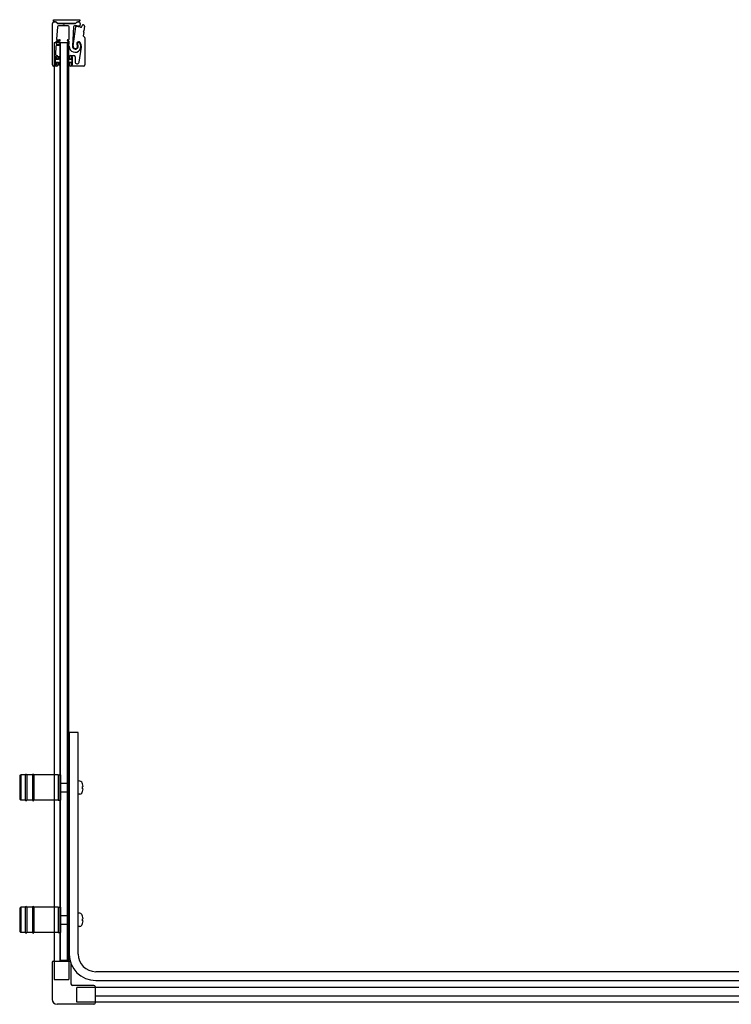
# Model space of a CAD drawing. Header units: millimetres. Extents: x 1435.58 to 1437.17, y 1077.76 to 1078.66.
# Tile 1 of 2: x 1435.58 to 1436.23, y 1077.77 to 1078.66. Entities that reach past the tile are written whole.
import ezdxf

# ---------------------------------------------------------------- set-up
doc = ezdxf.new("R2010")
doc.units = ezdxf.units.MM
doc.layers.add('SANINDUSA', color=3, linetype='CONTINUOUS')

msp = doc.modelspace()

# ---------------------------------------------------------------- linework, layer by layer
at = {"layer": 'SANINDUSA'}
for p, q in [((1435.6127, 1078.61774), (1435.6127, 1078.65549)), ((1435.6137, 1078.65881), (1435.63763, 1078.65881)), ((1435.6137, 1078.65781), (1435.6137, 1078.65881)), ((1435.61395, 1078.65674), (1435.61542, 1078.65674)), ((1435.61542, 1078.65681), (1435.6147, 1078.65681)), ((1435.61612, 1078.65644), (1435.61702, 1078.65554)), ((1435.61728, 1078.65553), (1435.61637, 1078.65642)), ((1435.61773, 1078.65524), (1435.62194, 1078.65524)), ((1435.63332, 1078.65534), (1435.61774, 1078.65534)), ((1435.62212, 1078.65517), (1435.6226, 1078.65469)), ((1435.62331, 1078.65469), (1435.62379, 1078.65517)), ((1435.62396, 1078.65524), (1435.63332, 1078.65524)), ((1435.63469, 1078.65642), (1435.63378, 1078.65552)), ((1435.63402, 1078.65553), (1435.63494, 1078.65645)), ((1435.63565, 1078.65674), (1435.63564, 1078.65674)), ((1435.63564, 1078.65674), (1435.63664, 1078.65674)), ((1435.63663, 1078.65681), (1435.63565, 1078.65681)), ((1435.63787, 1078.65523), (1435.63744, 1078.65325)), ((1435.63763, 1078.65881), (1435.63763, 1078.65781)), ((1435.63952, 1078.65269), (1435.6399, 1078.65393)), ((1435.61715, 1078.65231), (1435.61636, 1078.64121)), ((1435.62683, 1078.65324), (1435.61815, 1078.65324)), ((1435.62783, 1078.64118), (1435.62783, 1078.65224)), ((1435.6318, 1078.65221), (1435.63089, 1078.63482)), ((1435.63141, 1078.63499), (1435.63394, 1078.65222)), ((1435.64109, 1078.64711), (1435.64069, 1078.64426)), ((1435.64076, 1078.6477), (1435.64103, 1078.64734)), ((1435.64118, 1078.6484), (1435.64082, 1078.64812)), ((1435.64191, 1078.65291), (1435.6413, 1078.6486)), ((1435.61417, 1078.6382), (1435.61417, 1077.80459)), ((1435.61417, 1078.6382), (1435.61517, 1078.6382)), ((1435.61837, 1078.6382), (1435.61517, 1078.6382)), ((1435.61621, 1078.63901), (1435.61606, 1078.63701)), ((1435.61656, 1078.63648), (1435.61925, 1078.63648)), ((1435.61925, 1078.63948), (1435.6167, 1078.63948)), ((1435.61686, 1078.64068), (1435.61925, 1078.64068)), ((1435.61837, 1078.6382), (1435.61937, 1078.6382)), ((1435.61967, 1078.6382), (1435.61937, 1078.6382)), ((1435.61967, 1078.6382), (1435.62623, 1078.6382)), ((1435.61967, 1077.8052), (1435.61967, 1078.6382)), ((1435.61995, 1077.8052), (1435.61995, 1078.6382)), ((1435.61995, 1078.6382), (1435.62595, 1078.6382)), ((1435.62595, 1078.6382), (1435.62595, 1077.8052)), ((1435.62657, 1078.6382), (1435.62623, 1078.6382)), ((1435.62623, 1077.8052), (1435.62623, 1078.6382)), ((1435.62657, 1078.6382), (1435.62707, 1078.6382)), ((1435.62665, 1078.64068), (1435.62733, 1078.64068)), ((1435.62733, 1078.63948), (1435.62665, 1078.63948)), ((1435.62665, 1078.63648), (1435.62733, 1078.63648)), ((1435.62742, 1078.6382), (1435.62707, 1078.6382)), ((1435.62742, 1078.6382), (1435.62772, 1078.6382)), ((1435.62772, 1077.80459), (1435.62772, 1078.6382)), ((1435.62783, 1078.63698), (1435.62783, 1078.63898)), ((1435.64083, 1078.64384), (1435.64174, 1078.64293)), ((1435.64203, 1078.64222), (1435.64203, 1078.61774)), ((1435.61591, 1078.63481), (1435.61538, 1078.62731)), ((1435.61925, 1078.63528), (1435.61641, 1078.63528)), ((1435.62734, 1078.63528), (1435.62665, 1078.63528)), ((1435.63684, 1078.62028), (1435.63897, 1078.63374)), ((1435.615, 1078.62494), (1435.615, 1078.61804)), ((1435.61615, 1078.62499), (1435.61515, 1078.62499)), ((1435.61515, 1078.62499), (1435.61515, 1078.61799)), ((1435.61515, 1078.61799), (1435.61615, 1078.61799)), ((1435.616, 1078.62524), (1435.6153, 1078.62524)), ((1435.61615, 1078.62274), (1435.61615, 1078.62499)), ((1435.61815, 1078.62274), (1435.61615, 1078.62274)), ((1435.61615, 1078.62024), (1435.61815, 1078.62024)), ((1435.61615, 1078.61799), (1435.61615, 1078.62024)), ((1435.6163, 1078.62344), (1435.6163, 1078.62494)), ((1435.6163, 1078.61804), (1435.6163, 1078.61954)), ((1435.61637, 1078.62624), (1435.6167, 1078.62624)), ((1435.6174, 1078.62314), (1435.6166, 1078.62314)), ((1435.6166, 1078.61984), (1435.6174, 1078.61984)), ((1435.6177, 1078.62524), (1435.6177, 1078.62344)), ((1435.6177, 1078.61954), (1435.6177, 1078.61774)), ((1435.61995, 1078.62499), (1435.61815, 1078.62499)), ((1435.61815, 1078.62499), (1435.61815, 1078.62274)), ((1435.61815, 1078.62024), (1435.61815, 1078.61799)), ((1435.61815, 1078.61799), (1435.61995, 1078.61799)), ((1435.61995, 1078.61799), (1435.61995, 1078.62499)), ((1435.62595, 1078.62499), (1435.62595, 1078.61799)), ((1435.62775, 1078.62499), (1435.62595, 1078.62499)), ((1435.62595, 1078.61799), (1435.62775, 1078.61799)), ((1435.62775, 1078.62274), (1435.62775, 1078.62499)), ((1435.62975, 1078.62274), (1435.62775, 1078.62274)), ((1435.62775, 1078.61799), (1435.62775, 1078.62024)), ((1435.62775, 1078.62024), (1435.62975, 1078.62024)), ((1435.6282, 1078.62344), (1435.6282, 1078.62524)), ((1435.6282, 1078.61774), (1435.6282, 1078.61954)), ((1435.6293, 1078.62314), (1435.6285, 1078.62314)), ((1435.6285, 1078.61984), (1435.6293, 1078.61984)), ((1435.6292, 1078.62624), (1435.6322, 1078.62624)), ((1435.6296, 1078.62494), (1435.6296, 1078.62344)), ((1435.6296, 1078.61954), (1435.6296, 1078.61804)), ((1435.63075, 1078.62499), (1435.62975, 1078.62499)), ((1435.62975, 1078.62499), (1435.62975, 1078.62274)), ((1435.62975, 1078.62024), (1435.62975, 1078.61799)), ((1435.62975, 1078.61799), (1435.63075, 1078.61799)), ((1435.6306, 1078.62524), (1435.6299, 1078.62524)), ((1435.63075, 1078.61799), (1435.63075, 1078.62499)), ((1435.6309, 1078.61804), (1435.6309, 1078.62494)), ((1435.6332, 1078.62524), (1435.6332, 1078.62057)), ((1435.6167, 1078.61674), (1435.6137, 1078.61674)), ((1435.6153, 1078.61774), (1435.616, 1078.61774)), ((1435.64103, 1078.61674), (1435.6292, 1078.61674)), ((1435.6299, 1078.61774), (1435.6306, 1078.61774)), ((1435.62795, 1078.0122), (1435.62795, 1077.8112)), ((1435.63595, 1078.0122), (1435.62795, 1078.0122)), ((1435.63595, 1077.8112), (1435.63595, 1078.0122)), ((1435.58295, 1077.9727), (1435.58395, 1077.9737)), ((1435.58295, 1077.9727), (1435.58295, 1077.9517)), ((1435.58395, 1077.9737), (1435.58395, 1077.9507)), ((1435.58795, 1077.9737), (1435.58395, 1077.9737)), ((1435.58795, 1077.9737), (1435.58795, 1077.9507)), ((1435.58945, 1077.9737), (1435.58945, 1077.9507)), ((1435.59445, 1077.9737), (1435.58945, 1077.9737)), ((1435.59445, 1077.9737), (1435.59445, 1077.9507)), ((1435.59595, 1077.9737), (1435.59595, 1077.9507)), ((1435.61795, 1077.9737), (1435.59595, 1077.9737)), ((1435.61795, 1077.9737), (1435.61795, 1077.9507)), ((1435.61795, 1077.9737), (1435.61795, 1077.9507)), ((1435.61795, 1077.9737), (1435.61995, 1077.9737)), ((1435.61995, 1077.9737), (1435.61995, 1077.9507)), ((1435.62025, 1077.9662), (1435.62595, 1077.9662)), ((1435.62595, 1077.9737), (1435.62595, 1077.9507)), ((1435.62595, 1077.9737), (1435.62795, 1077.9737)), ((1435.63758, 1077.96815), (1435.63595, 1077.9682)), ((1435.62025, 1077.9582), (1435.62595, 1077.9582)), ((1435.63994, 1077.96565), (1435.6399, 1077.96562)), ((1435.64045, 1077.9632), (1435.6399, 1077.9632)), ((1435.6399, 1077.9612), (1435.64045, 1077.9612)), ((1435.6399, 1077.95879), (1435.63994, 1077.95875)), ((1435.58295, 1077.9517), (1435.58395, 1077.9507)), ((1435.58795, 1077.9507), (1435.58395, 1077.9507)), ((1435.59445, 1077.9507), (1435.58945, 1077.9507)), ((1435.61795, 1077.9507), (1435.59595, 1077.9507)), ((1435.61795, 1077.9507), (1435.61995, 1077.9507)), ((1435.62595, 1077.9507), (1435.62795, 1077.9507)), ((1435.63758, 1077.95626), (1435.63595, 1077.9562)), ((1435.58295, 1077.8527), (1435.58395, 1077.8537)), ((1435.58295, 1077.8527), (1435.58295, 1077.8317)), ((1435.58395, 1077.8537), (1435.58395, 1077.8307)), ((1435.58795, 1077.8537), (1435.58395, 1077.8537)), ((1435.58795, 1077.8537), (1435.58795, 1077.8307)), ((1435.58945, 1077.8537), (1435.58945, 1077.8307)), ((1435.59445, 1077.8537), (1435.58945, 1077.8537)), ((1435.59445, 1077.8537), (1435.59445, 1077.8307)), ((1435.59595, 1077.8537), (1435.59595, 1077.8307)), ((1435.61795, 1077.8537), (1435.59595, 1077.8537)), ((1435.61795, 1077.8537), (1435.61795, 1077.8307)), ((1435.61795, 1077.8537), (1435.61795, 1077.8307)), ((1435.61795, 1077.8537), (1435.61995, 1077.8537)), ((1435.61995, 1077.8537), (1435.61995, 1077.8307)), ((1435.62595, 1077.8537), (1435.62595, 1077.8307)), ((1435.62595, 1077.8537), (1435.62795, 1077.8537)), ((1435.62025, 1077.8462), (1435.62595, 1077.8462)), ((1435.63758, 1077.84815), (1435.63595, 1077.8482)), ((1435.63994, 1077.84565), (1435.6399, 1077.84562)), ((1435.64045, 1077.8432), (1435.6399, 1077.8432)), ((1435.6399, 1077.8412), (1435.64045, 1077.8412)), ((1435.62025, 1077.8382), (1435.62595, 1077.8382)), ((1435.63758, 1077.83626), (1435.63595, 1077.8362)), ((1435.6399, 1077.83879), (1435.63994, 1077.83875)), ((1435.58295, 1077.8317), (1435.58395, 1077.8307)), ((1435.58795, 1077.8307), (1435.58395, 1077.8307)), ((1435.59445, 1077.8307), (1435.58945, 1077.8307)), ((1435.61795, 1077.8307), (1435.59595, 1077.8307)), ((1435.61795, 1077.8307), (1435.61995, 1077.8307)), ((1435.62595, 1077.8307), (1435.62795, 1077.8307)), ((1435.62772, 1077.8052), (1435.61967, 1077.8052)), ((1435.61968, 1077.80459), (1435.61968, 1077.8052)), ((1435.62595, 1077.8052), (1435.61995, 1077.8052)), ((1435.61237, 1077.80359), (1435.61237, 1077.77009)), ((1435.61337, 1077.80459), (1435.62852, 1077.80459)), ((1435.62952, 1077.80359), (1435.62952, 1077.78424)), ((1437.12091, 1077.7952), (1435.65195, 1077.7952)), ((1435.65037, 1077.78274), (1435.63102, 1077.78274)), ((1435.65137, 1077.78174), (1435.65137, 1077.76659)), ((1436.34483, 1077.78094), (1435.65137, 1077.78094)), ((1435.65195, 1077.7872), (1437.12091, 1077.7872)), ((1436.34483, 1077.7729), (1435.65137, 1077.7729)), ((1435.65037, 1077.76559), (1435.61687, 1077.76559)), ((1437.16469, 1077.76739), (1435.65137, 1077.76739))]:
    msp.add_line(p, q, dxfattribs=at)
at = {"layer": 'SANINDUSA', "ltscale": 10}
for p, q in [((1435.61417, 1077.80459), (1435.61417, 1077.7882)), ((1435.62772, 1077.80459), (1435.62772, 1077.7882)), ((1435.61417, 1077.7882), (1435.62772, 1077.7882)), ((1435.65137, 1077.78094), (1435.63498, 1077.78094)), ((1435.63498, 1077.76739), (1435.63498, 1077.78094)), ((1435.65137, 1077.76739), (1435.63498, 1077.76739))]:
    msp.add_line(p, q, dxfattribs=at)
at = {"layer": 'SANINDUSA'}
for centre, radius, start, end in [((1435.61395, 1078.65549), 0.00125, 90, 180), ((1435.6147, 1078.65781), 0.001, 180, 270), ((1435.61542, 1078.65546), 0.00135, 45.4448, 90), ((1435.61541, 1078.65574), 0.001, 44.9107, 89.4659), ((1435.61773, 1078.65624), 0.001, 224.9107, 270), ((1435.61774, 1078.65599), 0.00065, 225.4448, 270), ((1435.62194, 1078.65499), 0.00025, 45, 90), ((1435.62295, 1078.65504), 0.0005, 225, 315), ((1435.62396, 1078.65499), 0.00025, 90, 135), ((1435.63332, 1078.65624), 0.001, 270, 315), ((1435.63332, 1078.65599), 0.00065, 270, 314.38239), ((1435.63565, 1078.65546), 0.00135, 90, 135), ((1435.63565, 1078.65574), 0.001, 90, 135), ((1435.63663, 1078.65781), 0.001, 270, 0), ((1435.63664, 1078.65549), 0.00125, 347.95912, 90), ((1435.64038, 1078.65378), 0.0005, 70.1363, 162.95912), ((1435.63348, 1078.63469), 0.02081, 67.95837, 70.1363), ((1435.64092, 1078.65304), 0.001, 352, 67.95837), ((1435.61815, 1078.65224), 0.001, 90, 175.94302), ((1435.62683, 1078.65224), 0.001, 0, 90), ((1435.6328, 1078.65216), 0.001, 92.24985, 177), ((1435.63348, 1078.63469), 0.01849, 79.46815, 92.24985), ((1435.63444, 1078.65215), 0.0005, 86.87429, 171.62444), ((1435.63348, 1078.63469), 0.01799, 74.46815, 86.87429), ((1435.63695, 1078.65335), 0.0005, 259.46815, 347.95912), ((1435.63857, 1078.65298), 0.001, 254.46815, 342.95912), ((1435.641, 1078.64788), 0.0003, 127, 217), ((1435.64079, 1078.64715), 0.0003, 352, 37), ((1435.641, 1078.64864), 0.0003, 307, 352), ((1435.61656, 1078.63698), 0.0005, 175.94302, 270), ((1435.6167, 1078.63898), 0.0005, 90, 175.94302), ((1435.61686, 1078.64118), 0.0005, 175.94302, 270), ((1435.61925, 1078.64008), 0.0006, 270, 90), ((1435.61925, 1078.63588), 0.0006, 270, 90), ((1435.62665, 1078.64008), 0.0006, 90, 270), ((1435.62665, 1078.63588), 0.0006, 90, 270), ((1435.62733, 1078.64118), 0.0005, 270, 0), ((1435.62733, 1078.63898), 0.0005, 0, 90), ((1435.62733, 1078.63698), 0.0005, 270, 0), ((1435.63321, 1078.63461), 0.00537, 178.37906, 34.62628), ((1435.63348, 1078.63469), 0.0026, 177, 36.02172), ((1435.63348, 1078.63469), 0.0021, 171.62444, 37.81512), ((1435.63654, 1078.63706), 0.00177, 34.46929, 217.81512), ((1435.6366, 1078.63695), 0.00125, 34.62628, 216.02172), ((1435.63306, 1078.63467), 0.00598, 351.00614, 34.46929), ((1435.64119, 1078.64419), 0.0005, 172, 225), ((1435.64103, 1078.64222), 0.001, 0, 45), ((1435.61637, 1078.62724), 0.001, 175.94302, 270), ((1435.61641, 1078.63478), 0.0005, 90, 175.94302), ((1435.62734, 1078.63478), 0.0005, 358.37906, 90), ((1435.6153, 1078.62494), 0.0003, 90, 180), ((1435.6153, 1078.61804), 0.0003, 180, 270), ((1435.616, 1078.62494), 0.0003, 0, 90), ((1435.616, 1078.61804), 0.0003, 270, 0), ((1435.6166, 1078.62344), 0.0003, 180, 270), ((1435.6166, 1078.61954), 0.0003, 90, 180), ((1435.6167, 1078.62524), 0.001, 0, 90), ((1435.6174, 1078.62344), 0.0003, 270, 0), ((1435.6174, 1078.61954), 0.0003, 0, 90), ((1435.6292, 1078.62524), 0.001, 90, 180), ((1435.6285, 1078.62344), 0.0003, 180, 270), ((1435.6285, 1078.61954), 0.0003, 90, 180), ((1435.6293, 1078.62344), 0.0003, 270, 0), ((1435.6293, 1078.61954), 0.0003, 0, 90), ((1435.6299, 1078.62494), 0.0003, 90, 180), ((1435.6299, 1078.61804), 0.0003, 180, 270), ((1435.6306, 1078.62494), 0.0003, 0, 90), ((1435.6306, 1078.61804), 0.0003, 270, 0), ((1435.6322, 1078.62524), 0.001, 0, 90), ((1435.63503, 1078.62057), 0.00183, 180, 351.00614), ((1435.6137, 1078.61774), 0.001, 180, 270), ((1435.6167, 1078.61774), 0.001, 270, 0), ((1435.6292, 1078.61774), 0.001, 180, 270), ((1435.64103, 1078.61774), 0.001, 270, 0), ((1435.5887, 1077.97345), 0.00075, 0, 180), ((1435.5952, 1077.97345), 0.00075, 0, 180), ((1435.62025, 1077.9659), 0.0003, 90, 180), ((1435.63751, 1077.96615), 0.002, 29.54044, 88), ((1435.63055, 1077.9622), 0.01, 20.1818, 29.54044), ((1435.62025, 1077.9585), 0.0003, 180, 270), ((1435.63751, 1077.95826), 0.002, 272, 330.45956), ((1435.63055, 1077.9622), 0.01, 330.45956, 339.8182), ((1435.63055, 1077.9622), 0.00995, 5.76818, 20.08396), ((1435.63055, 1077.9622), 0.00995, 339.91604, 354.23182), ((1435.5887, 1077.95095), 0.00075, 180, 0), ((1435.5952, 1077.95095), 0.00075, 180, 0), ((1435.5887, 1077.85345), 0.00075, 0, 180), ((1435.5952, 1077.85345), 0.00075, 0, 180), ((1435.62025, 1077.8459), 0.0003, 90, 180), ((1435.63751, 1077.84615), 0.002, 29.54044, 88), ((1435.63055, 1077.8422), 0.01, 20.1818, 29.54044), ((1435.63055, 1077.8422), 0.00995, 5.76818, 20.08396), ((1435.63055, 1077.8422), 0.00995, 339.91604, 354.23182), ((1435.62025, 1077.8385), 0.0003, 180, 270), ((1435.63751, 1077.83826), 0.002, 272, 330.45956), ((1435.63055, 1077.8422), 0.01, 330.45956, 339.8182), ((1435.5887, 1077.83095), 0.00075, 180, 0), ((1435.5952, 1077.83095), 0.00075, 180, 0), ((1435.65195, 1077.8112), 0.024, 180, 270), ((1435.65195, 1077.8112), 0.016, 180, 270), ((1435.61337, 1077.80359), 0.001, 90, 180), ((1435.62852, 1077.80359), 0.001, 0, 90), ((1435.63102, 1077.78424), 0.0015, 180, 270), ((1435.65037, 1077.78174), 0.001, 0, 90), ((1435.61687, 1077.77009), 0.0045, 180, 270), ((1435.65037, 1077.76659), 0.001, 270, 0)]:
    msp.add_arc(centre, radius, start, end, dxfattribs=at)
for centre in [(1435.63257, 1077.9622), (1435.63257, 1077.8422)]:
    msp.add_ellipse(centre, major_axis=(0, -0.00947), ratio=0.778226, start_param=1.465014, end_param=1.676579, dxfattribs=at)

doc.saveas('drawing.dxf')
